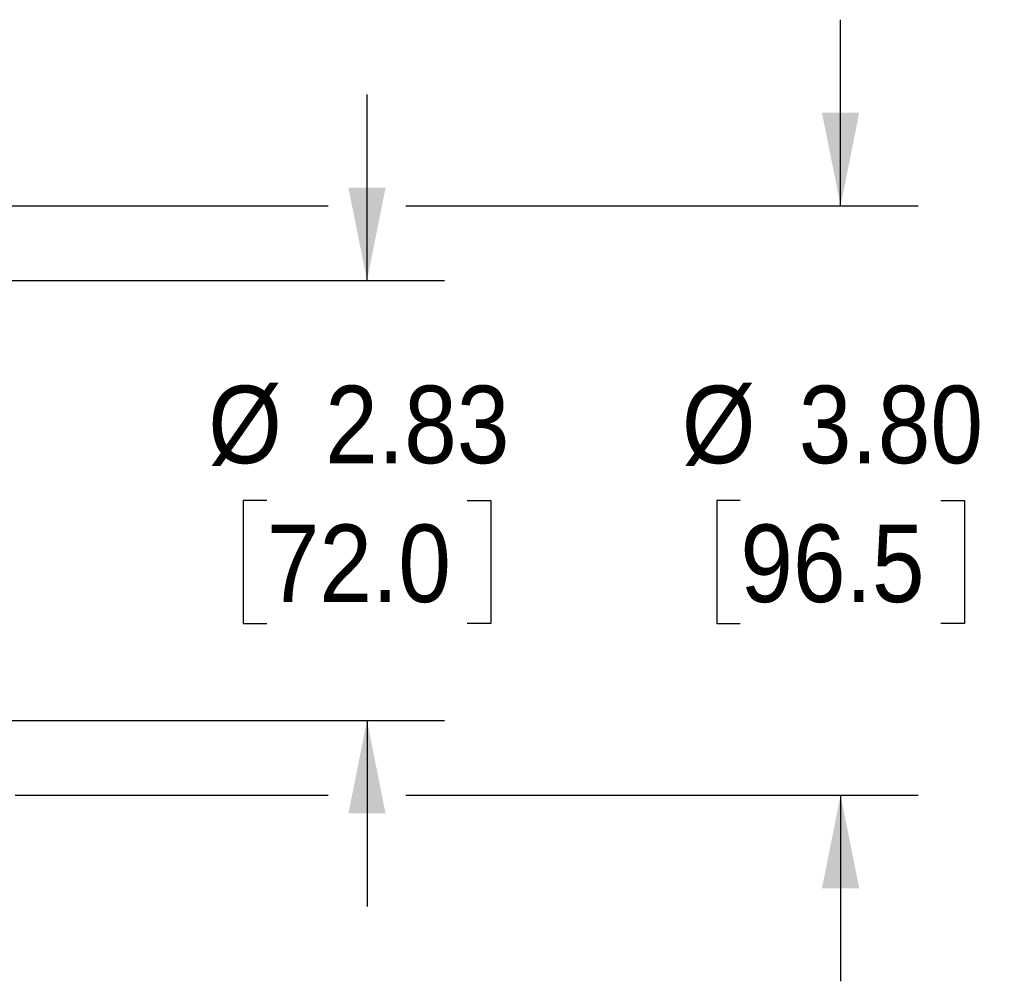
# Model space of a CAD drawing. Header units: inches. Extents: x 0 to 44, y 0 to 34.
# Tile 4 of 7: x 30.4 to 36.7, y 16.1 to 22.3. Entities that reach past the tile are written whole.
import ezdxf

# ---------------------------------------------------------------- set-up
doc = ezdxf.new("R2010")
doc.units = ezdxf.units.IN
doc.header["$LTSCALE"] = 4
doc.header["$MEASUREMENT"] = 0
doc.linetypes.add('SLD-Solid', pattern=[0])
doc.layers.add('DIMENSIONS', color=140, linetype='SLD-Solid', lineweight=25)
doc.styles.add('SLDTEXTSTYLE0', font='GOTHIC.TTF', dxfattribs={"width": 0.913})
doc.dimstyles.new('SLDDIMSTYLE1', dxfattribs={"dimtxt": 0.5, "dimasz": 0.6, "dimexe": 0, "dimexo": 0.0625, "dimgap": 0.125, "dimtad": 0, "dimtih": 1, "dimtoh": 1, "dimrnd": 1e-09, "dimzin": 12, "dimdsep": 46, "dimtxsty": 'SLDTEXTSTYLE0', "dimsah": 1, "dimcen": 0.09, "dimadec": 0, "dimazin": 3, "dimtfac": 1, "dimtmove": 0, "dimatfit": 0, "dimfxl": 0, "dimfrac": 2, "dimtolj": 1, "dimtzin": 12, "dimarcsym": 0})
doc.dimstyles.new('SLDDIMSTYLE4', dxfattribs={"dimtxt": 0.5, "dimasz": 0.6, "dimexe": 0, "dimexo": 0.0625, "dimgap": 0.125, "dimtad": 0, "dimtih": 1, "dimtoh": 1, "dimrnd": 1e-09, "dimzin": 4, "dimdsep": 46, "dimtxsty": 'SLDTEXTSTYLE0', "dimsah": 1, "dimcen": 0.09, "dimadec": 0, "dimazin": 1, "dimtfac": 1, "dimtmove": 0, "dimatfit": 0, "dimfxl": 0, "dimfrac": 2, "dimtolj": 1, "dimtzin": 12, "dimarcsym": 0})

# ---------------------------------------------------------------- blocks, each defined once
blk = doc.blocks.new('_D_6')
at = {"layer": 'DIMENSIONS'}
for p, q in [((32.6239, 20.6158), (32.6239, 21.8158)), ((30.3042, 20.6158), (33.1239, 20.6158)), ((31.9773, 19.1984), (31.825, 19.1984)), ((31.825, 19.1984), (31.825, 18.4047)), ((33.2704, 19.1984), (33.4227, 19.1984)), ((33.4227, 19.1984), (33.4227, 18.4047)), ((31.825, 18.4047), (31.9773, 18.4047)), ((33.4227, 18.4047), (33.2704, 18.4047)), ((30.3042, 17.7811), (33.1239, 17.7811)), ((32.6239, 17.7811), (32.6239, 16.5811))]:
    blk.add_line(p, q, dxfattribs=at)
for points in [[(32.6239, 20.6158), (32.7439, 21.2158), (32.5039, 21.2158)], [(32.6239, 17.7811), (32.5039, 17.1811), (32.7439, 17.1811)]]:
    blk.add_solid(points, dxfattribs=at)
at = {"layer": 'DIMENSIONS', "char_height": 0.5, "attachment_point": 1, "style": 'SLDTEXTSTYLE0'}
for s, insert in [('%%c', (31.6003, 19.9387)), ('2.83', (32.3544, 19.9387)), ('72.0', (31.9773, 19.0434))]:
    blk.add_mtext(s, dxfattribs=dict(at, insert=insert))
blk = doc.blocks.new('_D_7')
at = {"layer": 'DIMENSIONS'}
for p, q in [((35.678, 21.098), (35.678, 22.298)), ((23.4735, 21.098), (32.3739, 21.098)), ((32.8739, 21.098), (36.178, 21.098)), ((35.0315, 19.1984), (34.8792, 19.1984)), ((34.8792, 19.1984), (34.8792, 18.4047)), ((36.3246, 19.1984), (36.4769, 19.1984)), ((36.4769, 19.1984), (36.4769, 18.4047)), ((34.8792, 18.4047), (35.0315, 18.4047)), ((36.4769, 18.4047), (36.3246, 18.4047)), ((23.4735, 17.2988), (25.6416, 17.2988)), ((26.1416, 17.2988), (29.8542, 17.2988)), ((30.3542, 17.2988), (32.3739, 17.2988)), ((32.8739, 17.2988), (36.178, 17.2988)), ((35.678, 17.2988), (35.678, 16.0988))]:
    blk.add_line(p, q, dxfattribs=at)
for points in [[(35.678, 21.098), (35.798, 21.698), (35.558, 21.698)], [(35.678, 17.2988), (35.558, 16.6988), (35.798, 16.6988)]]:
    blk.add_solid(points, dxfattribs=at)
at = {"layer": 'DIMENSIONS', "char_height": 0.5, "attachment_point": 1, "style": 'SLDTEXTSTYLE0'}
for s, insert in [('%%c', (34.6545, 19.9387)), ('3.80', (35.4085, 19.9387)), ('96.5', (35.0315, 19.0434))]:
    blk.add_mtext(s, dxfattribs=dict(at, insert=insert))

msp = doc.modelspace()

# ---------------------------------------------------------------- dimensions: what is measured, and where the dimension line sits
at = {"layer": 'DIMENSIONS'}
for base, p1, p2, dimstyle, picture, middle in [((35.678, 17.2988), (23.2735, 21.098), (23.2735, 17.2988), 'SLDDIMSTYLE4', '_D_7', (35.678, 19.1984)), ((32.6239, 20.6158), (30.1042, 17.7811), (30.1042, 20.6158), 'SLDDIMSTYLE1', '_D_6', (32.6239, 19.1984))]:
    dim = msp.add_linear_dim(base=base, p1=p1, p2=p2, angle=90, text='%%c<>', dimstyle=dimstyle, dxfattribs=at)
    dim.commit()
    dim.dimension.update_dxf_attribs({"geometry": picture, "text_midpoint": middle, "dimtype": 160})

doc.saveas('drawing.dxf')
